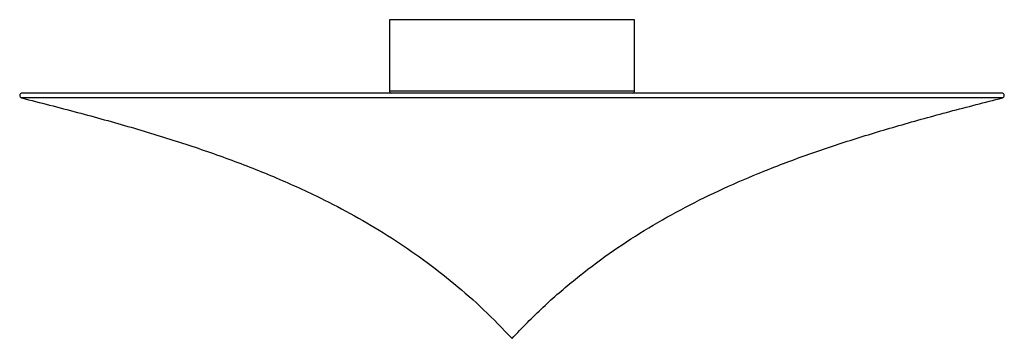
# Paper-space layout '_Superior' of a CAD drawing. Header units: millimetres. Extents: x -201 to 201, y -130 to 0.
import ezdxf

# ---------------------------------------------------------------- set-up
doc = ezdxf.new("R2010")
doc.units = ezdxf.units.MM

psp = doc.layouts.new('_Superior')

# ---------------------------------------------------------------- linework, layer by layer
at = {"color": 7, "linetype": 'Continuous', "lineweight": 25}
for p, q in [((-50, 0), (-50, -29)), ((50, 0), (-50, 0)), ((50, -29), (50, 0)), ((199.76, -29.97), (-199.76, -29.97))]:
    psp.add_line(p, q, dxfattribs=at)
at = {"color": 8, "linetype": 'Continuous', "lineweight": 25}
for p, q in [((200, -31.94), (-200, -31.94)), ((-50, -29), (50, -29))]:
    psp.add_line(p, q, dxfattribs=at)
at = {"color": 7, "linetype": 'Continuous', "lineweight": 25}
for centre, start, end in [((-199.76, -30.97), 90, 255.8621), ((-49, -29), 180, 255.8621), ((49, -29), 284.1379, 0), ((199.76, -30.97), 284.1379, 90)]:
    psp.add_arc(centre, 1, start, end, dxfattribs=at)
for points, knots in [([(-200, -31.94), (-192.39, -33.88), (-177.45, -37.69), (-155.53, -43.79), (-134.49, -50.23), (-114.32, -57.21), (-94.99, -64.87), (-77.77, -72.8), (-62.51, -80.89), (-49.03, -89), (-36.02, -97.9), (-23.49, -107.67), (-11.36, -118.34), (-3.82, -126.15), (0, -130.1)], [0, 0, 0, 0, 0.104124, 0.204573, 0.301687, 0.395863, 0.487581, 0.57742, 0.647142, 0.71652, 0.785992, 0.856043, 0.927194, 1, 1, 1, 1]), ([(0, -130.1), (4.16, -125.8), (12.39, -117.31), (25.7, -105.81), (39.5, -95.36), (53.86, -85.94), (68.79, -77.41), (84.3, -69.69), (100.96, -62.42), (118.84, -55.58), (138.02, -49.12), (157.97, -43.1), (178.7, -37.37), (192.82, -33.77), (200, -31.94)], [0, 0, 0, 0, 0.079332, 0.156755, 0.232985, 0.308688, 0.384474, 0.460886, 0.5384, 0.625424, 0.714738, 0.806729, 0.901723, 1, 1, 1, 1])]:
    psp.add_open_spline(points, degree=3, knots=knots, dxfattribs=at)

doc.saveas('drawing.dxf')
